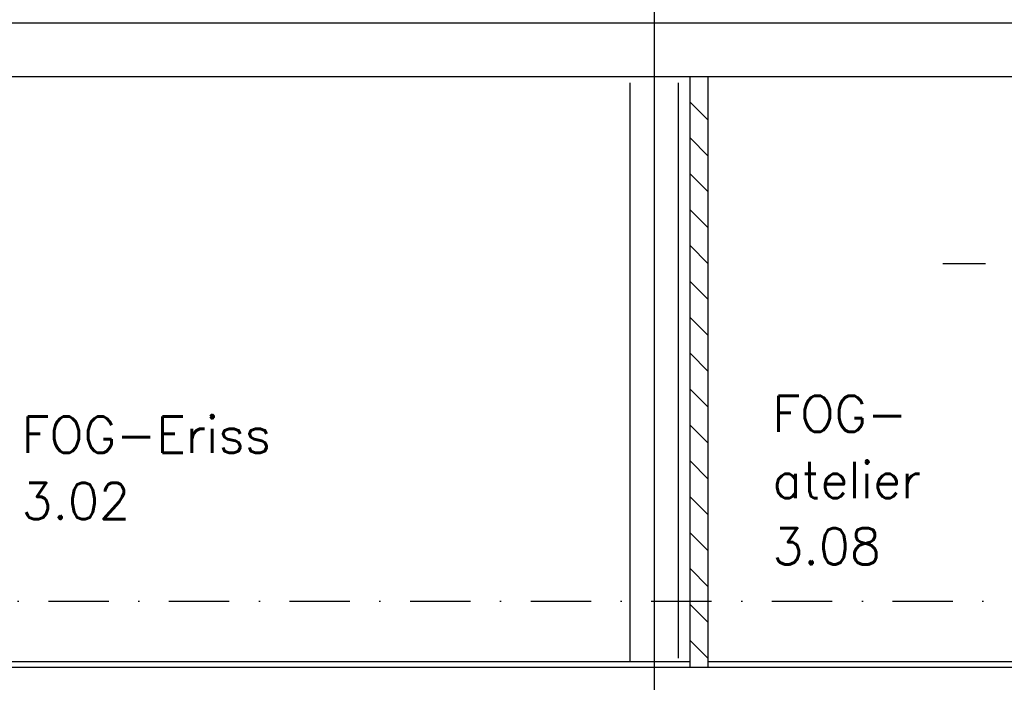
# Model space of a CAD drawing. Extents: x -19795 to 103381, y 127200 to 154480.
# Tile 49 of 76: x 58492 to 66658, y 132492 to 137991. Entities that reach past the tile are written whole.
import ezdxf

# ---------------------------------------------------------------- set-up
doc = ezdxf.new("R2010")
doc.units = 0
doc.header["$LTSCALE"] = 1000
doc.header["$MEASUREMENT"] = 0
doc.linetypes.add('DASHDOT', pattern=[1, 0.5, -0.25, 0, -0.25])
for name, color, linetype in [('B02', 7, 'CONTINUOUS'), ('B03', 7, 'CONTINUOUS'), ('B08', 7, 'CONTINUOUS')]:
    doc.layers.add(name, color=color, linetype=linetype)
doc.styles.add('TXT', font='txt.shx')

msp = doc.modelspace()

# ---------------------------------------------------------------- linework, layer by layer
at = {"layer": 'B02', "color": 5, "linetype": 'Continuous'}
msp.add_line((63752.5, 151575.7), (63752.5, 127199.8), dxfattribs=at)
at = {"layer": 'B02', "color": 5, "linetype": 'DASHDOT'}
for p, q in [((88502.6, 135966), (66147, 135966)), ((-16278, 133166), (88502.6, 133166)), ((-19711.4, 132666), (91614.6, 132666))]:
    msp.add_line(p, q, dxfattribs=at)
at = {"layer": 'B03', "color": 7, "linetype": 'Continuous'}
for p, q in [((64052.5, 132616), (64052.5, 137516)), ((64202.5, 137516), (64052.5, 137516)), ((64202.5, 132616), (64202.5, 137516)), ((64202.5, 132616), (64052.5, 132616))]:
    msp.add_line(p, q, dxfattribs=at)
at = {"layer": 'B03', "color": 1, "linetype": 'Continuous'}
for p, q in [((63552.5, 137466), (63552.5, 132666)), ((63952.5, 137466), (63952.5, 132692.6)), ((56762.5, 132666), (64052.5, 132666)), ((64202.5, 132666), (67652.5, 132666))]:
    msp.add_line(p, q, dxfattribs=at)
at = {"layer": 'B03', "color": 5, "linetype": 'Continuous'}
for p, q in [((64202.5, 137157.1), (64052.5, 137307.1)), ((64202.5, 136859.3), (64052.5, 137009.3)), ((64202.5, 136561.5), (64052.5, 136711.5)), ((64202.5, 136263.7), (64052.5, 136413.7)), ((64202.5, 135965.9), (64052.5, 136115.9)), ((64202.5, 135668.1), (64052.5, 135818.1)), ((64202.5, 135370.2), (64052.5, 135520.2)), ((64202.5, 135072.4), (64052.5, 135222.4)), ((64202.5, 134774.6), (64052.5, 134924.6)), ((64202.5, 134476.8), (64052.5, 134626.8)), ((64202.5, 134179), (64052.5, 134329)), ((64202.5, 133881.1), (64052.5, 134031.1)), ((64202.5, 133583.3), (64052.5, 133733.3)), ((64202.5, 133285.5), (64052.5, 133435.5)), ((64202.5, 132987.7), (64052.5, 133137.7)), ((64202.5, 132689.9), (64052.5, 132839.9))]:
    msp.add_line(p, q, dxfattribs=at)
at = {"layer": 'B03', "color": 2, "linetype": 'Continuous'}
for points in [[(56437.5, 137966), (67452.5, 137966), (67452.5, 137516), (56437.5, 137516)], [(85762.5, 132616), (56437.5, 132616), (56437.5, 131266), (84762.5, 131266), (84762.5, 132316), (85762.5, 132316)]]:
    msp.add_lwpolyline(points, close=True, dxfattribs=at)

# ---------------------------------------------------------------- texts
at = {"layer": 'B08', "color": 7, "linetype": 'Continuous', "style": 'TXT'}
for s, p in [('FOG-', (64734.1, 134571)), ('FOG-Eriss', (58506.3, 134396.8)), ('atelier', (64734.1, 134021)), ('3.02', (58506.3, 133846.8)), ('3.08', (64734.1, 133471))]:
    msp.add_text(s, height=300, dxfattribs=at).set_placement(p)

doc.saveas('drawing.dxf')
